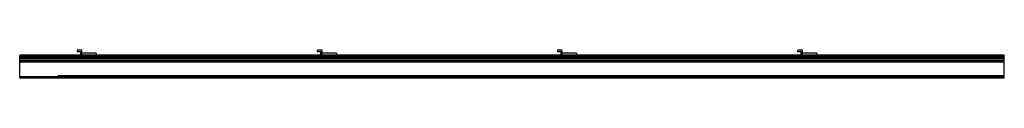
# Model space of a CAD drawing. Header units: millimetres. Extents: x 0 to 2050, y 0 to 58.
import ezdxf

# ---------------------------------------------------------------- set-up
doc = ezdxf.new("R2010")
doc.units = ezdxf.units.MM
doc.header["$LTSCALE"] = 10
doc.linetypes.add('ALLCAD_Strich', pattern=[0.2, 0.15, -0.05])
doc.layers.add('BESCH_KONT_sich_schn_ansi_2d', color=40, linetype='Continuous')

msp = doc.modelspace()

# ---------------------------------------------------------------- linework, layer by layer
at = {"layer": 'BESCH_KONT_sich_schn_ansi_2d', "linetype": 'ALLCAD_Strich', "extrusion": (0, 1, -2.22045e-16)}
for p, q in [((0, 47.5), (2050, 47.5)), ((0, 47.5), (0, 45.5)), ((0, 44.5), (0, 45.5)), ((0, 45.5), (2050, 45.5)), ((0, 44.5), (2050, 44.5)), ((0, 1.5), (0, 44.5)), ((0, 44), (2050, 44)), ((0, 43), (0, 43)), ((0, 43), (0, 43)), ((0, 43), (0, 43)), ((0, 43), (0, 43)), ((0, 43), (0, 43)), ((0, 43), (0, 43)), ((0, 43), (0, 43)), ((0, 43), (0, 43)), ((0, 43), (0, 43)), ((0, 43), (0, 43)), ((0, 43), (0, 43)), ((0, 43), (0, 43)), ((0, 43), (0, 43)), ((0, 43), (0, 43)), ((0, 43), (0, 43)), ((0, 43), (0, 43)), ((0, 43), (0, 43)), ((0, 43), (0, 43)), ((0, 43), (0, 43)), ((0, 43), (0, 43)), ((0, 43), (0, 43)), ((0, 43), (0, 43)), ((0, 43), (0, 43)), ((0, 43), (2050, 43)), ((2050, 42), (0, 42)), ((2050, 41), (0, 41)), ((129.5, 57.5), (119.5, 57.5)), ((119.5, 57.5), (119.5, 54.5)), ((119.5, 54.5), (126.5, 54.5)), ((126.5, 54.5), (126.5, 47.5)), ((129.5, 51.5), (129.5, 57.5)), ((159.5, 51.5), (129.5, 51.5)), ((129.5, 47.5), (129.5, 51.5)), ((159.5, 51.5), (159.5, 47.5)), ((619.5, 57.5), (619.5, 54.5)), ((629.5, 57.5), (619.5, 57.5)), ((619.5, 54.5), (626.5, 54.5)), ((626.5, 54.5), (626.5, 47.5)), ((629.5, 51.5), (629.5, 57.5)), ((629.5, 47.5), (629.5, 51.5)), ((659.5, 51.5), (629.5, 51.5)), ((659.5, 51.5), (659.5, 47.5)), ((1129.5, 57.5), (1119.5, 57.5)), ((1119.5, 57.5), (1119.5, 54.5)), ((1119.5, 54.5), (1126.5, 54.5)), ((1126.5, 54.5), (1126.5, 47.5)), ((1129.5, 51.5), (1129.5, 57.5)), ((1159.5, 51.5), (1129.5, 51.5)), ((1129.5, 47.5), (1129.5, 51.5)), ((1159.5, 51.5), (1159.5, 47.5)), ((1619.5, 57.5), (1619.5, 54.5)), ((1629.5, 57.5), (1619.5, 57.5)), ((1619.5, 54.5), (1626.5, 54.5)), ((1626.5, 54.5), (1626.5, 47.5)), ((1629.5, 51.5), (1629.5, 57.5)), ((1629.5, 47.5), (1629.5, 51.5)), ((1659.5, 51.5), (1629.5, 51.5)), ((1659.5, 51.5), (1659.5, 47.5)), ((2050, 45.5), (2050, 47.5)), ((2050, 44.5), (2050, 45.5)), ((2050, 1.5), (2050, 44.5)), ((0, 40), (2050, 40)), ((0, 37), (2050, 37)), ((0, 36.5), (2050, 36.5)), ((0, 35.5), (2050, 35.5)), ((0, 35), (2050, 35)), ((0, 33.5), (2050, 33.5)), ((0, 3), (2050, 3)), ((0, 1.5), (2050, 1.5)), ((0, 0), (0, 1.5)), ((80, 0), (80, 4.5)), ((80, 4.5), (2050, 4.5)), ((2050, 3.4), (80, 3.4)), ((2050, 1.4), (80, 1.4)), ((2050, 0), (2050, 1.5)), ((0, 0), (2050, 0))]:
    msp.add_line(p, q, dxfattribs=at)
at = {"layer": 'BESCH_KONT_sich_schn_ansi_2d', "linetype": 'ALLCAD_Strich', "extrusion": (0, -2.22045e-16, -1)}
for radius, start, end in [(0.00093, 90, 180), (0.00093, 180, 270), (0.00116, 90, 180), (0.00116, 180, 270), (0.00271, 0, 90), (0.00271, 270, 0), (0.00116, 90, 180), (0.00116, 180, 270), (0.00271, 0, 90), (0.00271, 270, 0)]:
    msp.add_arc((0, 43), radius, start, end, dxfattribs=at)
at = {"layer": 'BESCH_KONT_sich_schn_ansi_2d', "linetype": 'ALLCAD_Strich'}
for radius, start, end in [(0.00217, 270, 0), (0.00217, 360, 90), (0.00271, 270, 0), (0.00271, 0, 90), (0.00116, 180, 270), (0.00116, 90, 180), (0.00271, 270, 0), (0.00271, 0, 90), (0.00116, 180, 270), (0.00116, 90, 180)]:
    msp.add_arc((0, 43), radius, start, end, dxfattribs=at)

doc.saveas('drawing.dxf')
